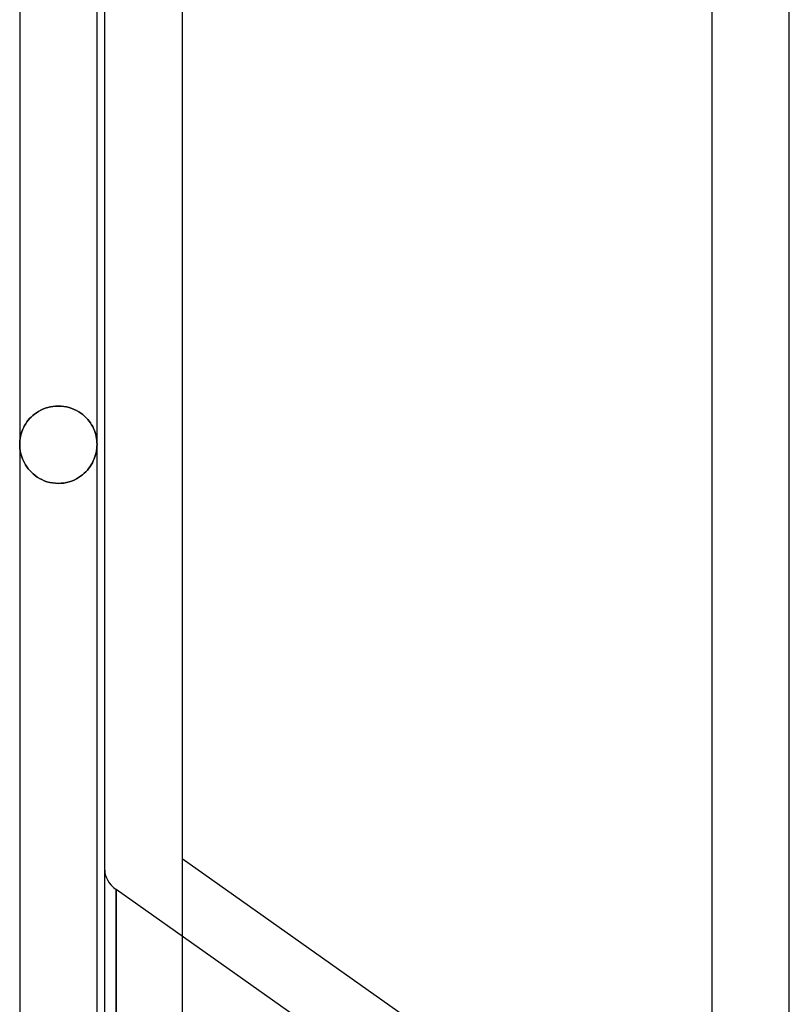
# Model space of a CAD drawing. Header units: millimetres. Extents: x -76 to 31, y -133 to 133.
# Tile 4 of 7: x -37 to -17, y 38 to 64. Entities that reach past the tile are written whole.
import ezdxf

# ---------------------------------------------------------------- set-up
doc = ezdxf.new("R2010")
doc.units = ezdxf.units.MM
doc.layers.add('HIDDEN', color=7, linetype='Continuous')
doc.layers.add('THICK', color=7, linetype='Continuous')

msp = doc.modelspace()

# ---------------------------------------------------------------- linework, layer by layer
at = {"layer": 'HIDDEN'}
for p, q in [((-36.022, 53.699), (-36.088, 53.683)), ((-36.088, 53.683), (-36.022, 53.699)), ((-35.954, 53.711), (-36.022, 53.699)), ((-36.022, 53.699), (-35.954, 53.711)), ((-35.885, 53.718), (-35.954, 53.711)), ((-35.954, 53.711), (-35.885, 53.718)), ((-35.815, 53.721), (-35.885, 53.718)), ((-35.885, 53.718), (-35.815, 53.721)), ((-35.742, 53.718), (-35.815, 53.721)), ((-35.815, 53.721), (-35.742, 53.718)), ((-35.671, 53.71), (-35.742, 53.718)), ((-35.742, 53.718), (-35.671, 53.71)), ((-35.6, 53.698), (-35.671, 53.71)), ((-35.671, 53.71), (-35.6, 53.698)), ((-36.474, 53.477), (-36.517, 53.437)), ((-36.517, 53.437), (-36.474, 53.477)), ((-36.428, 53.514), (-36.474, 53.477)), ((-36.474, 53.477), (-36.428, 53.514)), ((-36.379, 53.549), (-36.428, 53.514)), ((-36.428, 53.514), (-36.379, 53.549)), ((-36.327, 53.582), (-36.379, 53.549)), ((-36.379, 53.549), (-36.327, 53.582)), ((-36.271, 53.613), (-36.327, 53.582)), ((-36.327, 53.582), (-36.271, 53.613)), ((-36.213, 53.64), (-36.271, 53.613)), ((-36.271, 53.613), (-36.213, 53.64)), ((-36.152, 53.663), (-36.213, 53.64)), ((-36.213, 53.64), (-36.152, 53.663)), ((-36.088, 53.683), (-36.152, 53.663)), ((-36.152, 53.663), (-36.088, 53.683)), ((-35.532, 53.681), (-35.6, 53.698)), ((-35.6, 53.698), (-35.532, 53.681)), ((-35.466, 53.659), (-35.532, 53.681)), ((-35.532, 53.681), (-35.466, 53.659)), ((-35.404, 53.634), (-35.466, 53.659)), ((-35.466, 53.659), (-35.404, 53.634)), ((-35.344, 53.605), (-35.404, 53.634)), ((-35.404, 53.634), (-35.344, 53.605)), ((-35.287, 53.572), (-35.344, 53.605)), ((-35.344, 53.605), (-35.287, 53.572)), ((-35.234, 53.537), (-35.287, 53.572)), ((-35.287, 53.572), (-35.234, 53.537)), ((-35.184, 53.5), (-35.234, 53.537)), ((-35.234, 53.537), (-35.184, 53.5)), ((-35.137, 53.46), (-35.184, 53.5)), ((-35.184, 53.5), (-35.137, 53.46)), ((-35.094, 53.419), (-35.137, 53.46)), ((-35.137, 53.46), (-35.094, 53.419)), ((-36.686, 53.219), (-36.711, 53.172)), ((-36.711, 53.172), (-36.686, 53.219)), ((-36.658, 53.265), (-36.686, 53.219)), ((-36.686, 53.219), (-36.658, 53.265)), ((-36.627, 53.31), (-36.658, 53.265)), ((-36.658, 53.265), (-36.627, 53.31)), ((-36.594, 53.354), (-36.627, 53.31)), ((-36.627, 53.31), (-36.594, 53.354)), ((-36.557, 53.396), (-36.594, 53.354)), ((-36.594, 53.354), (-36.557, 53.396)), ((-36.517, 53.437), (-36.557, 53.396)), ((-36.557, 53.396), (-36.517, 53.437)), ((-35.054, 53.375), (-35.094, 53.419)), ((-35.094, 53.419), (-35.054, 53.375)), ((-35.018, 53.33), (-35.054, 53.375)), ((-35.054, 53.375), (-35.018, 53.33)), ((-34.985, 53.284), (-35.018, 53.33)), ((-35.018, 53.33), (-34.985, 53.284)), ((-34.954, 53.237), (-34.985, 53.284)), ((-34.985, 53.284), (-34.954, 53.237)), ((-34.927, 53.189), (-34.954, 53.237)), ((-34.954, 53.237), (-34.927, 53.189)), ((-36.783, 52.979), (-36.795, 52.93)), ((-36.795, 52.93), (-36.783, 52.979)), ((-36.769, 53.028), (-36.783, 52.979)), ((-36.783, 52.979), (-36.769, 53.028)), ((-36.752, 53.077), (-36.769, 53.028)), ((-36.769, 53.028), (-36.752, 53.077)), ((-36.733, 53.125), (-36.752, 53.077)), ((-36.752, 53.077), (-36.733, 53.125)), ((-36.711, 53.172), (-36.733, 53.125)), ((-36.733, 53.125), (-36.711, 53.172)), ((-34.903, 53.14), (-34.927, 53.189)), ((-34.927, 53.189), (-34.903, 53.14)), ((-34.883, 53.09), (-34.903, 53.14)), ((-34.903, 53.14), (-34.883, 53.09)), ((-34.864, 53.04), (-34.883, 53.09)), ((-34.883, 53.09), (-34.864, 53.04)), ((-34.849, 52.989), (-34.864, 53.04)), ((-34.864, 53.04), (-34.849, 52.989)), ((-34.837, 52.938), (-34.849, 52.989)), ((-34.849, 52.989), (-34.837, 52.938)), ((-34.827, 52.886), (-34.837, 52.938)), ((-34.837, 52.938), (-34.827, 52.886)), ((-36.814, 52.78), (-36.815, 52.73)), ((-36.815, 52.73), (-36.814, 52.78)), ((-36.814, 52.676), (-36.815, 52.73)), ((-36.815, 52.73), (-36.814, 52.676)), ((-36.81, 52.83), (-36.814, 52.78)), ((-36.814, 52.78), (-36.81, 52.83)), ((-36.804, 52.88), (-36.81, 52.83)), ((-36.81, 52.83), (-36.804, 52.88)), ((-36.795, 52.93), (-36.804, 52.88)), ((-36.804, 52.88), (-36.795, 52.93)), ((-34.82, 52.834), (-34.827, 52.886)), ((-34.827, 52.886), (-34.82, 52.834)), ((-34.816, 52.782), (-34.82, 52.834)), ((-34.82, 52.834), (-34.816, 52.782)), ((-34.817, 52.675), (-34.815, 52.73)), ((-34.815, 52.73), (-34.817, 52.675)), ((-34.815, 52.73), (-34.816, 52.782)), ((-34.816, 52.782), (-34.815, 52.73)), ((-36.809, 52.621), (-36.814, 52.676)), ((-36.814, 52.676), (-36.809, 52.621)), ((-36.802, 52.567), (-36.809, 52.621)), ((-36.809, 52.621), (-36.802, 52.567)), ((-36.791, 52.513), (-36.802, 52.567)), ((-36.802, 52.567), (-36.791, 52.513)), ((-36.778, 52.459), (-36.791, 52.513)), ((-36.791, 52.513), (-36.778, 52.459)), ((-36.761, 52.406), (-36.778, 52.459)), ((-36.778, 52.459), (-36.761, 52.406)), ((-34.869, 52.405), (-34.853, 52.457)), ((-34.853, 52.457), (-34.869, 52.405)), ((-34.853, 52.457), (-34.839, 52.511)), ((-34.839, 52.511), (-34.853, 52.457)), ((-34.839, 52.511), (-34.829, 52.565)), ((-34.829, 52.565), (-34.839, 52.511)), ((-34.829, 52.565), (-34.821, 52.62)), ((-34.821, 52.62), (-34.829, 52.565)), ((-34.821, 52.62), (-34.817, 52.675)), ((-34.817, 52.675), (-34.821, 52.62)), ((-36.742, 52.353), (-36.761, 52.406)), ((-36.761, 52.406), (-36.742, 52.353)), ((-36.719, 52.301), (-36.742, 52.353)), ((-36.742, 52.353), (-36.719, 52.301)), ((-36.693, 52.249), (-36.719, 52.301)), ((-36.719, 52.301), (-36.693, 52.249)), ((-36.664, 52.199), (-36.693, 52.249)), ((-36.693, 52.249), (-36.664, 52.199)), ((-36.631, 52.149), (-36.664, 52.199)), ((-36.664, 52.199), (-36.631, 52.149)), ((-34.993, 52.158), (-34.962, 52.205)), ((-34.962, 52.205), (-34.993, 52.158)), ((-34.962, 52.205), (-34.935, 52.253)), ((-34.935, 52.253), (-34.962, 52.205)), ((-34.935, 52.253), (-34.91, 52.302)), ((-34.91, 52.302), (-34.935, 52.253)), ((-34.91, 52.302), (-34.888, 52.353)), ((-34.888, 52.353), (-34.91, 52.302)), ((-34.888, 52.353), (-34.869, 52.405)), ((-34.869, 52.405), (-34.888, 52.353)), ((-36.595, 52.101), (-36.631, 52.149)), ((-36.631, 52.149), (-36.595, 52.101)), ((-36.556, 52.054), (-36.595, 52.101)), ((-36.595, 52.101), (-36.556, 52.054)), ((-36.513, 52.009), (-36.556, 52.054)), ((-36.556, 52.054), (-36.513, 52.009)), ((-36.466, 51.965), (-36.513, 52.009)), ((-36.513, 52.009), (-36.466, 51.965)), ((-36.416, 51.924), (-36.466, 51.965)), ((-36.466, 51.965), (-36.416, 51.924)), ((-36.362, 51.886), (-36.416, 51.924)), ((-36.416, 51.924), (-36.362, 51.886)), ((-35.241, 51.905), (-35.191, 51.942)), ((-35.191, 51.942), (-35.241, 51.905)), ((-35.191, 51.942), (-35.145, 51.982)), ((-35.145, 51.982), (-35.191, 51.942)), ((-35.145, 51.982), (-35.102, 52.024)), ((-35.102, 52.024), (-35.145, 51.982)), ((-35.102, 52.024), (-35.063, 52.067)), ((-35.063, 52.067), (-35.102, 52.024)), ((-35.063, 52.067), (-35.026, 52.112)), ((-35.026, 52.112), (-35.063, 52.067)), ((-35.026, 52.112), (-34.993, 52.158)), ((-34.993, 52.158), (-35.026, 52.112)), ((-36.304, 51.85), (-36.362, 51.886)), ((-36.362, 51.886), (-36.304, 51.85)), ((-36.243, 51.818), (-36.304, 51.85)), ((-36.304, 51.85), (-36.243, 51.818)), ((-36.178, 51.79), (-36.243, 51.818)), ((-36.243, 51.818), (-36.178, 51.79)), ((-36.11, 51.766), (-36.178, 51.79)), ((-36.178, 51.79), (-36.11, 51.766)), ((-36.039, 51.746), (-36.11, 51.766)), ((-36.11, 51.766), (-36.039, 51.746)), ((-35.966, 51.732), (-36.039, 51.746)), ((-36.039, 51.746), (-35.966, 51.732)), ((-35.891, 51.723), (-35.966, 51.732)), ((-35.966, 51.732), (-35.891, 51.723)), ((-35.815, 51.72), (-35.891, 51.723)), ((-35.891, 51.723), (-35.815, 51.72)), ((-35.815, 51.72), (-35.743, 51.723)), ((-35.743, 51.723), (-35.815, 51.72)), ((-35.743, 51.723), (-35.672, 51.731)), ((-35.672, 51.731), (-35.743, 51.723)), ((-35.672, 51.731), (-35.603, 51.743)), ((-35.603, 51.743), (-35.672, 51.731)), ((-35.603, 51.743), (-35.536, 51.761)), ((-35.536, 51.761), (-35.603, 51.743)), ((-35.536, 51.761), (-35.471, 51.783)), ((-35.471, 51.783), (-35.536, 51.761)), ((-35.471, 51.783), (-35.408, 51.808)), ((-35.408, 51.808), (-35.471, 51.783)), ((-35.408, 51.808), (-35.349, 51.837)), ((-35.349, 51.837), (-35.408, 51.808)), ((-35.349, 51.837), (-35.293, 51.87)), ((-35.293, 51.87), (-35.349, 51.837)), ((-35.293, 51.87), (-35.241, 51.905)), ((-35.241, 51.905), (-35.293, 51.87)), ((-26.065, 35.389), (-34.322, 41.228)), ((-34.322, 33.98), (-34.322, 41.228)), ((-26.065, 35.389), (-34.322, 41.228)), ((-34.322, 41.228), (-34.322, 33.98))]:
    msp.add_line(p, q, dxfattribs=at)
for start_param, end_param in [(3.141593, 3.926991), (-3.141593, -2.356194)]:
    msp.add_ellipse((-33.615, 41.728), major_axis=(1, 0), ratio=0.707107, start_param=start_param, end_param=end_param, dxfattribs=at)
at = {"layer": 'THICK'}
for p, q in [((-36.815, 116.05), (-36.815, 0)), ((-34.815, 1), (-34.815, 116.046)), ((-18.908, 116.046), (-18.908, 1)), ((-16.908, 1), (-16.908, 116.046)), ((-34.615, 34.48), (-34.615, 76.456)), ((-32.615, 75.749), (-32.615, 34.773)), ((-24.358, 36.182), (-32.615, 42.021))]:
    msp.add_line(p, q, dxfattribs=at)

doc.saveas('drawing.dxf')
